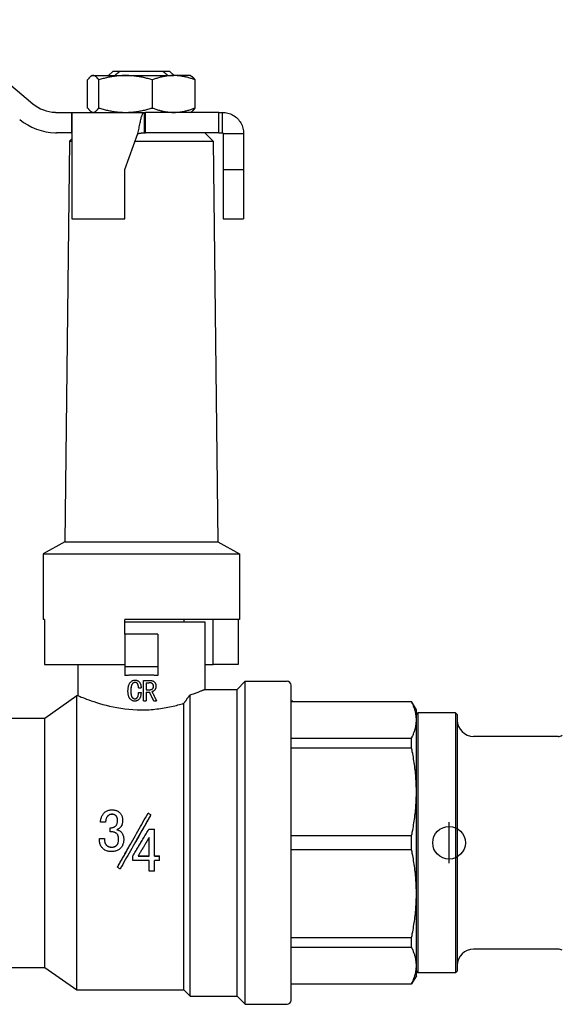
# Model space of a CAD drawing. Header units: millimetres. Extents: x 50 to 3735, y 28 to 372.
# Tile 3 of 6: x 307 to 373, y 156 to 276. Entities that reach past the tile are written whole.
import ezdxf

# ---------------------------------------------------------------- set-up
doc = ezdxf.new("R2010")
doc.units = ezdxf.units.MM
doc.layers.add('DETAIL', color=2, linetype='Continuous')
doc.layers.add('ORIGIN', color=6, linetype='Continuous')

msp = doc.modelspace()

# ---------------------------------------------------------------- linework, layer by layer
at = {"layer": 'DETAIL'}
for p, q in [((295.97, 276.14), (308.22, 265.86)), ((317.97, 269.81), (317.47, 269.31)), ((318.86, 269.81), (317.97, 269.81)), ((324.09, 269.81), (318.86, 269.81)), ((324.97, 269.81), (324.09, 269.81)), ((324.97, 269.81), (325.47, 269.31)), ((314.91, 265.34), (314.91, 268.77)), ((315.47, 269.31), (315.36, 269.24)), ((315.47, 269.31), (315.59, 269.31)), ((315.59, 269.31), (319.54, 269.31)), ((316.26, 265.34), (316.26, 268.77)), ((319.54, 269.31), (325.43, 269.31)), ((322.82, 265.34), (322.82, 268.77)), ((327.47, 269.31), (325.43, 269.31)), ((327.47, 269.31), (327.59, 269.24)), ((328.03, 265.34), (328.03, 268.77)), ((315.47, 264.81), (315.36, 264.88)), ((327.47, 264.81), (327.59, 264.88)), ((311.11, 264.81), (312.97, 264.81)), ((312.97, 264.81), (321.82, 264.81)), ((312.97, 264.81), (312.97, 262.88)), ((312.97, 262.21), (312.97, 264.8)), ((321.82, 264.81), (321.97, 264.81)), ((321.82, 264.81), (321.82, 263.56)), ((330.92, 264.81), (321.97, 264.81)), ((321.97, 262.31), (321.97, 264.81)), ((330.92, 264.81), (331.37, 264.81)), ((330.92, 262.31), (330.92, 264.81)), ((331.37, 263.56), (331.37, 264.81)), ((312.97, 262.88), (312.97, 262.31)), ((321.82, 263.56), (321.82, 262.31)), ((331.37, 262.31), (331.37, 263.56)), ((312.97, 262.31), (311.11, 262.31)), ((312.71, 261.3), (312.12, 212.31)), ((312.97, 261.56), (312.71, 261.3)), ((312.71, 261.3), (312.97, 261.3)), ((312.97, 262.21), (312.97, 251.81)), ((319.47, 257.81), (321.06, 262.21)), ((320.73, 261.3), (330.23, 261.3)), ((321.82, 262.31), (321.97, 262.31)), ((330.92, 262.31), (321.97, 262.31)), ((329.22, 262.31), (330.23, 261.3)), ((330.23, 261.3), (330.82, 212.31)), ((330.92, 262.31), (331.37, 262.31)), ((331.47, 262.21), (332.72, 262.21)), ((331.47, 262.21), (331.47, 257.81)), ((332.72, 262.21), (333.97, 262.21)), ((333.97, 262.21), (333.97, 257.81)), ((319.47, 251.81), (319.47, 257.81)), ((331.47, 257.81), (333.97, 257.81)), ((331.47, 257.81), (331.47, 251.81)), ((333.97, 257.81), (333.97, 251.81)), ((312.97, 251.81), (319.47, 251.81)), ((331.47, 251.81), (333.97, 251.81)), ((312.12, 212.31), (309.47, 210.82)), ((312.12, 212.31), (330.82, 212.31)), ((330.82, 212.31), (333.47, 210.82)), ((309.47, 210.82), (333.47, 210.82)), ((309.47, 210.82), (309.47, 202.81)), ((333.47, 210.82), (333.47, 202.81)), ((309.64, 202.81), (309.47, 202.81)), ((309.64, 202.81), (309.64, 197.31)), ((319.47, 201.01), (319.47, 202.81)), ((333.47, 202.81), (319.47, 202.81)), ((319.47, 202.51), (329.22, 202.51)), ((326.72, 202.51), (326.72, 202.81)), ((329.22, 202.51), (329.22, 194.26)), ((330.25, 197.31), (330.25, 202.81)), ((333.3, 202.81), (333.3, 197.31)), ((319.47, 201.01), (319.47, 197.01)), ((323.47, 201.01), (319.47, 201.01)), ((323.47, 201.01), (323.47, 197.01)), ((309.64, 197.31), (319.47, 197.31)), ((313.72, 197.31), (313.72, 193.51)), ((319.47, 197.01), (319.47, 195.95)), ((323.47, 197.01), (319.47, 197.01)), ((323.47, 197.01), (323.47, 195.95)), ((329.22, 197.31), (330.25, 197.31)), ((333.3, 197.31), (330.25, 197.31)), ((320.7, 195.39), (320.7, 195.39)), ((321.74, 195.36), (322.48, 195.36)), ((321.74, 192.86), (321.74, 195.36)), ((321.74, 195.36), (321.74, 195.36)), ((321.74, 192.86), (321.74, 195.36)), ((322.06, 195.08), (322.06, 194.21)), ((322.06, 195.08), (322.4, 195.08)), ((333.17, 194.26), (334.17, 195.26)), ((334.17, 155.76), (334.17, 195.26)), ((334.17, 195.26), (339.27, 195.26)), ((320.19, 194.06), (320.18, 194.06)), ((321.12, 194.46), (321.43, 194.46)), ((321.12, 193.87), (321.43, 193.87)), ((321.43, 194.46), (321.43, 194.46)), ((321.43, 193.87), (321.43, 193.87)), ((322.06, 194.21), (322.49, 194.21)), ((322.06, 193.94), (322.06, 192.86)), ((322.06, 193.94), (322.47, 193.94)), ((322.95, 194.64), (322.95, 194.64)), ((329.22, 194.26), (333.17, 194.26)), ((333.17, 156.76), (333.17, 194.26)), ((339.77, 156.26), (339.77, 194.76)), ((309.67, 190.76), (313.6, 193.51)), ((313.6, 157.51), (313.6, 193.51)), ((313.6, 193.51), (313.72, 193.51)), ((320.68, 192.82), (320.68, 192.82)), ((321.74, 192.86), (322.06, 192.86)), ((321.74, 192.86), (321.74, 192.86)), ((322.99, 192.86), (322.98, 192.86)), ((322.99, 192.86), (323.33, 192.86)), ((327.42, 156.76), (327.42, 193.59)), ((339.97, 192.82), (339.77, 192.82)), ((339.77, 192.76), (354.49, 192.76)), ((354.49, 192.74), (339.77, 192.74)), ((339.97, 192.82), (339.97, 192.76)), ((354.49, 192.74), (354.49, 192.76)), ((355.07, 191.76), (354.49, 192.76)), ((326.67, 157.51), (326.67, 192.57)), ((355.07, 190.52), (355.07, 191.76)), ((355.07, 191.21), (355.27, 191.41)), ((355.27, 191.41), (355.27, 159.61)), ((359.87, 191.41), (355.27, 191.41)), ((359.87, 191.41), (359.87, 159.61)), ((360.07, 191.21), (359.87, 191.41)), ((305.17, 190.76), (309.67, 190.76)), ((309.67, 160.26), (309.67, 190.76)), ((355.07, 181.73), (355.07, 190.52)), ((360.07, 191.21), (360.07, 159.81)), ((339.77, 188.31), (354.49, 188.31)), ((354.49, 187.07), (354.49, 188.31)), ((372.4, 188.51), (362.07, 188.51)), ((354.49, 187.07), (339.77, 187.07)), ((355.07, 169.29), (355.07, 181.73)), ((317.87, 178.99), (317.87, 178.99)), ((319.18, 178.3), (319.18, 178.3)), ((322.63, 178.91), (322.63, 178.91)), ((317.1, 178.03), (316.48, 178.03)), ((316.48, 178.03), (316.48, 178.03)), ((317.1, 178.03), (316.48, 178.03)), ((317.1, 178.03), (317.1, 178.03)), ((317.66, 176.86), (317.66, 177.34)), ((322.39, 177.16), (323.06, 177.16)), ((323.06, 173.89), (323.06, 177.16)), ((316.34, 176.02), (316.96, 176.02)), ((317.66, 176.86), (317.66, 176.86)), ((322.44, 173.89), (322.44, 176.16)), ((339.77, 176.38), (354.49, 176.38)), ((354.49, 174.64), (354.49, 176.38)), ((317.85, 174.98), (317.85, 174.98)), ((354.49, 174.64), (339.77, 174.64)), ((320.42, 173.89), (320.42, 173.9)), ((320.42, 173.34), (320.42, 173.89)), ((321.07, 173.89), (322.44, 173.89)), ((321.08, 173.9), (322.44, 173.9)), ((323.06, 173.9), (323.68, 173.9)), ((323.06, 173.89), (323.68, 173.89)), ((323.68, 173.89), (323.68, 173.9)), ((323.68, 173.34), (323.68, 173.89)), ((318.55, 172.52), (318.55, 172.53)), ((322.44, 173.34), (320.42, 173.34)), ((322.44, 172.04), (322.44, 173.34)), ((323.06, 172.04), (323.06, 173.34)), ((323.68, 173.34), (323.06, 173.34)), ((323.06, 172.04), (322.44, 172.04)), ((355.07, 160.5), (355.07, 169.29)), ((339.77, 163.94), (354.49, 163.94)), ((354.49, 162.71), (354.49, 163.94)), ((354.49, 162.71), (339.77, 162.71)), ((372.4, 162.51), (362.07, 162.51)), ((305.17, 160.26), (309.67, 160.26)), ((309.67, 160.26), (313.6, 157.51)), ((355.07, 159.26), (355.07, 160.5)), ((355.07, 159.26), (354.49, 158.26)), ((355.07, 159.81), (355.27, 159.61)), ((359.87, 159.61), (355.27, 159.61)), ((360.07, 159.81), (359.87, 159.61)), ((339.77, 158.28), (354.49, 158.28)), ((339.77, 158.26), (354.49, 158.26)), ((354.49, 158.26), (354.49, 158.28)), ((313.6, 157.51), (326.67, 157.51)), ((326.67, 157.51), (327.42, 156.76)), ((327.42, 156.76), (333.17, 156.76)), ((333.17, 156.76), (334.17, 155.76)), ((334.17, 155.76), (339.27, 155.76))]:
    msp.add_line(p, q, dxfattribs=at)
at = {"layer": 'DETAIL', "flags": 128}
for points in [[(318.86, 269.81), (318.83, 269.79), (318.8, 269.77), (318.78, 269.75), (318.75, 269.73), (318.72, 269.71), (318.7, 269.69), (318.67, 269.67), (318.64, 269.65), (318.62, 269.62), (318.59, 269.6), (318.57, 269.58), (318.54, 269.56), (318.51, 269.54), (318.49, 269.52), (318.46, 269.5), (318.43, 269.48), (318.41, 269.46), (318.38, 269.44), (318.36, 269.42), (318.33, 269.39), (318.3, 269.37), (318.28, 269.35), (318.25, 269.33), (318.23, 269.31)], [(324.72, 269.31), (324.69, 269.33), (324.67, 269.35), (324.64, 269.37), (324.61, 269.39), (324.59, 269.42), (324.56, 269.44), (324.54, 269.46), (324.51, 269.48), (324.48, 269.5), (324.46, 269.52), (324.43, 269.54), (324.41, 269.56), (324.38, 269.58), (324.35, 269.6), (324.33, 269.62), (324.3, 269.65), (324.27, 269.67), (324.25, 269.69), (324.22, 269.71), (324.19, 269.73), (324.17, 269.75), (324.14, 269.77), (324.12, 269.79), (324.09, 269.81)], [(315.59, 269.31), (315.56, 269.31), (315.53, 269.3), (315.5, 269.3), (315.47, 269.29), (315.44, 269.28), (315.42, 269.27), (315.39, 269.26), (315.36, 269.24), (315.33, 269.23), (315.3, 269.21), (315.27, 269.19), (315.25, 269.16), (315.22, 269.14), (315.19, 269.11), (315.16, 269.09), (315.13, 269.06), (315.11, 269.03), (315.08, 268.99), (315.05, 268.96), (315.02, 268.93), (315, 268.89), (314.97, 268.85), (314.94, 268.81), (314.91, 268.77)], [(316.26, 268.77), (316.23, 268.81), (316.21, 268.85), (316.18, 268.89), (316.15, 268.93), (316.12, 268.96), (316.09, 268.99), (316.07, 269.03), (316.04, 269.06), (316.01, 269.09), (315.98, 269.11), (315.95, 269.14), (315.93, 269.16), (315.9, 269.19), (315.87, 269.21), (315.84, 269.23), (315.81, 269.24), (315.79, 269.26), (315.76, 269.27), (315.73, 269.28), (315.7, 269.29), (315.67, 269.3), (315.64, 269.3), (315.62, 269.31), (315.59, 269.31)], [(319.54, 269.31), (319.4, 269.31), (319.26, 269.3), (319.12, 269.3), (318.98, 269.29), (318.85, 269.28), (318.71, 269.27), (318.57, 269.26), (318.43, 269.24), (318.29, 269.23), (318.16, 269.21), (318.02, 269.19), (317.88, 269.16), (317.75, 269.14), (317.61, 269.11), (317.47, 269.09), (317.34, 269.06), (317.2, 269.03), (317.07, 268.99), (316.93, 268.96), (316.8, 268.93), (316.66, 268.89), (316.53, 268.85), (316.39, 268.81), (316.26, 268.77)], [(322.82, 268.77), (322.68, 268.81), (322.55, 268.85), (322.42, 268.89), (322.28, 268.93), (322.15, 268.96), (322.01, 268.99), (321.88, 269.03), (321.74, 269.06), (321.6, 269.09), (321.47, 269.11), (321.33, 269.14), (321.2, 269.16), (321.06, 269.19), (320.92, 269.21), (320.79, 269.23), (320.65, 269.24), (320.51, 269.26), (320.37, 269.27), (320.23, 269.28), (320.1, 269.29), (319.96, 269.3), (319.82, 269.3), (319.68, 269.31), (319.54, 269.31)], [(325.43, 269.31), (325.32, 269.31), (325.2, 269.3), (325.09, 269.3), (324.99, 269.29), (324.88, 269.28), (324.77, 269.27), (324.66, 269.26), (324.55, 269.24), (324.44, 269.23), (324.33, 269.21), (324.22, 269.19), (324.11, 269.16), (324, 269.14), (323.89, 269.11), (323.78, 269.09), (323.68, 269.06), (323.57, 269.03), (323.46, 268.99), (323.35, 268.96), (323.25, 268.93), (323.14, 268.89), (323.03, 268.85), (322.93, 268.81), (322.82, 268.77)], [(328.03, 268.77), (327.93, 268.81), (327.82, 268.85), (327.71, 268.89), (327.61, 268.93), (327.5, 268.96), (327.39, 268.99), (327.28, 269.03), (327.18, 269.06), (327.07, 269.09), (326.96, 269.11), (326.85, 269.14), (326.74, 269.16), (326.63, 269.19), (326.52, 269.21), (326.42, 269.23), (326.31, 269.24), (326.2, 269.26), (326.09, 269.27), (325.98, 269.28), (325.87, 269.29), (325.76, 269.3), (325.65, 269.3), (325.54, 269.31), (325.43, 269.31)], [(327.59, 269.24), (327.61, 269.23), (327.63, 269.22), (327.64, 269.2), (327.66, 269.19), (327.68, 269.18), (327.7, 269.16), (327.72, 269.15), (327.74, 269.13), (327.76, 269.11), (327.77, 269.09), (327.79, 269.08), (327.81, 269.06), (327.83, 269.04), (327.85, 269.01), (327.87, 268.99), (327.89, 268.97), (327.9, 268.95), (327.92, 268.93), (327.94, 268.9), (327.96, 268.88), (327.98, 268.85), (327.99, 268.83), (328.01, 268.8), (328.03, 268.77)], [(314.91, 265.34), (314.94, 265.3), (314.97, 265.27), (315, 265.23), (315.02, 265.19), (315.05, 265.16), (315.08, 265.12), (315.11, 265.09), (315.13, 265.06), (315.16, 265.03), (315.19, 265), (315.22, 264.98), (315.25, 264.95), (315.27, 264.93), (315.3, 264.91), (315.33, 264.89), (315.36, 264.88), (315.39, 264.86), (315.42, 264.85), (315.44, 264.84), (315.47, 264.83), (315.5, 264.82), (315.53, 264.81), (315.56, 264.81), (315.59, 264.81)], [(315.59, 264.81), (315.62, 264.81), (315.64, 264.81), (315.67, 264.82), (315.7, 264.83), (315.73, 264.84), (315.76, 264.85), (315.79, 264.86), (315.81, 264.88), (315.84, 264.89), (315.87, 264.91), (315.9, 264.93), (315.93, 264.95), (315.95, 264.98), (315.98, 265), (316.01, 265.03), (316.04, 265.06), (316.07, 265.09), (316.09, 265.12), (316.12, 265.16), (316.15, 265.19), (316.18, 265.23), (316.21, 265.27), (316.23, 265.3), (316.26, 265.34)], [(316.26, 265.34), (316.39, 265.3), (316.53, 265.27), (316.66, 265.23), (316.8, 265.19), (316.93, 265.16), (317.07, 265.12), (317.2, 265.09), (317.34, 265.06), (317.47, 265.03), (317.61, 265), (317.75, 264.98), (317.88, 264.95), (318.02, 264.93), (318.16, 264.91), (318.29, 264.89), (318.43, 264.88), (318.57, 264.86), (318.71, 264.85), (318.84, 264.84), (318.98, 264.83), (319.12, 264.82), (319.26, 264.81), (319.4, 264.81), (319.54, 264.81)], [(319.54, 264.81), (319.68, 264.81), (319.82, 264.81), (319.96, 264.82), (320.09, 264.83), (320.23, 264.84), (320.37, 264.85), (320.51, 264.86), (320.65, 264.88), (320.78, 264.89), (320.92, 264.91), (321.06, 264.93), (321.2, 264.95), (321.33, 264.98), (321.47, 265), (321.6, 265.03), (321.74, 265.06), (321.88, 265.09), (322.01, 265.12), (322.15, 265.16), (322.28, 265.19), (322.42, 265.23), (322.55, 265.27), (322.69, 265.3), (322.82, 265.34)], [(322.82, 265.34), (322.93, 265.3), (323.03, 265.27), (323.14, 265.23), (323.25, 265.19), (323.35, 265.16), (323.46, 265.12), (323.57, 265.09), (323.68, 265.06), (323.78, 265.03), (323.89, 265), (324, 264.98), (324.11, 264.95), (324.22, 264.93), (324.33, 264.91), (324.44, 264.89), (324.55, 264.87), (324.66, 264.86), (324.77, 264.85), (324.88, 264.83), (324.99, 264.83), (325.09, 264.82), (325.2, 264.81), (325.32, 264.81), (325.43, 264.81)], [(325.43, 264.81), (325.54, 264.81), (325.65, 264.81), (325.76, 264.82), (325.87, 264.83), (325.98, 264.84), (326.09, 264.85), (326.2, 264.86), (326.31, 264.88), (326.42, 264.89), (326.52, 264.91), (326.63, 264.93), (326.74, 264.95), (326.85, 264.98), (326.96, 265), (327.07, 265.03), (327.18, 265.06), (327.29, 265.09), (327.39, 265.12), (327.5, 265.16), (327.61, 265.19), (327.71, 265.23), (327.82, 265.27), (327.93, 265.31), (328.03, 265.34)], [(328.03, 265.34), (328.01, 265.32), (327.99, 265.29), (327.98, 265.27), (327.96, 265.24), (327.94, 265.22), (327.92, 265.19), (327.9, 265.17), (327.88, 265.15), (327.87, 265.12), (327.85, 265.1), (327.83, 265.08), (327.81, 265.06), (327.79, 265.04), (327.77, 265.02), (327.76, 265.01), (327.74, 264.99), (327.72, 264.97), (327.7, 264.96), (327.68, 264.94), (327.66, 264.93), (327.64, 264.91), (327.63, 264.9), (327.61, 264.89), (327.59, 264.88)], [(321.06, 262.21), (321.09, 262.38), (321.12, 262.55), (321.15, 262.72), (321.19, 262.88), (321.22, 263.04), (321.25, 263.2), (321.28, 263.36), (321.31, 263.51), (321.35, 263.65), (321.38, 263.79), (321.41, 263.92), (321.44, 264.05), (321.47, 264.16), (321.5, 264.27), (321.54, 264.37), (321.57, 264.46), (321.6, 264.54), (321.63, 264.61), (321.66, 264.67), (321.7, 264.72), (321.73, 264.76), (321.76, 264.79), (321.79, 264.8), (321.82, 264.81)], [(331.37, 264.81), (331.54, 264.8), (331.71, 264.79), (331.88, 264.76), (332.05, 264.72), (332.21, 264.67), (332.37, 264.61), (332.52, 264.54), (332.67, 264.46), (332.82, 264.37), (332.96, 264.27), (333.09, 264.16), (333.21, 264.05), (333.33, 263.92), (333.43, 263.79), (333.53, 263.65), (333.62, 263.51), (333.7, 263.36), (333.77, 263.2), (333.83, 263.04), (333.88, 262.88), (333.92, 262.72), (333.95, 262.55), (333.97, 262.38), (333.97, 262.21)], [(312.97, 262.31), (312.97, 262.31), (312.97, 262.31), (312.97, 262.31), (312.97, 262.31), (312.97, 262.31), (312.97, 262.31), (312.97, 262.31), (312.97, 262.31), (312.97, 262.31), (312.97, 262.31), (312.97, 262.31), (312.97, 262.31), (312.97, 262.31), (312.97, 262.31), (312.97, 262.31), (312.97, 262.31), (312.97, 262.31), (312.97, 262.31), (312.97, 262.31), (312.97, 262.31), (312.97, 262.31), (312.97, 262.31), (312.97, 262.31), (312.97, 262.31)], [(321.06, 262.21), (321.09, 262.22), (321.12, 262.22), (321.15, 262.23), (321.19, 262.23), (321.22, 262.24), (321.25, 262.25), (321.28, 262.25), (321.31, 262.26), (321.35, 262.26), (321.38, 262.27), (321.41, 262.27), (321.44, 262.28), (321.47, 262.28), (321.5, 262.29), (321.54, 262.29), (321.57, 262.3), (321.6, 262.3), (321.63, 262.3), (321.66, 262.3), (321.7, 262.31), (321.73, 262.31), (321.76, 262.31), (321.79, 262.31), (321.82, 262.31)], [(331.37, 262.31), (331.38, 262.31), (331.39, 262.31), (331.39, 262.31), (331.4, 262.31), (331.4, 262.3), (331.41, 262.3), (331.42, 262.3), (331.42, 262.3), (331.43, 262.29), (331.43, 262.29), (331.44, 262.28), (331.44, 262.28), (331.45, 262.27), (331.45, 262.27), (331.46, 262.26), (331.46, 262.26), (331.46, 262.25), (331.46, 262.25), (331.47, 262.24), (331.47, 262.23), (331.47, 262.23), (331.47, 262.22), (331.47, 262.22), (331.47, 262.21)], [(321.47, 196.01), (321.39, 196.01), (321.3, 196.01), (321.22, 196.01), (321.14, 196.01), (321.05, 196.01), (320.97, 196.01), (320.88, 196), (320.8, 196), (320.72, 196), (320.63, 196), (320.55, 196), (320.46, 196), (320.38, 195.99), (320.3, 195.99), (320.21, 195.99), (320.13, 195.98), (320.05, 195.98), (319.96, 195.98), (319.88, 195.97), (319.8, 195.97), (319.72, 195.97), (319.64, 195.96), (319.55, 195.96), (319.47, 195.95)], [(319.84, 194.03), (319.84, 194.12), (319.85, 194.19), (319.85, 194.26), (319.86, 194.33), (319.86, 194.41), (319.87, 194.48), (319.89, 194.56), (319.9, 194.64), (319.92, 194.72), (319.95, 194.79), (319.97, 194.85), (320, 194.91), (320.03, 194.98), (320.07, 195.05), (320.12, 195.1), (320.17, 195.16), (320.22, 195.22), (320.28, 195.26), (320.34, 195.3), (320.41, 195.34), (320.48, 195.36), (320.55, 195.38), (320.62, 195.39), (320.7, 195.39)], [(320.7, 195.12), (320.64, 195.11), (320.59, 195.1), (320.54, 195.08), (320.5, 195.06), (320.45, 195.03), (320.41, 194.99), (320.38, 194.95), (320.35, 194.91), (320.32, 194.87), (320.3, 194.82), (320.27, 194.76), (320.26, 194.71), (320.24, 194.66), (320.23, 194.6), (320.22, 194.55), (320.21, 194.5), (320.2, 194.45), (320.2, 194.39), (320.19, 194.33), (320.19, 194.28), (320.19, 194.22), (320.19, 194.18), (320.19, 194.12), (320.18, 194.06)], [(320.7, 195.12), (320.64, 195.11), (320.59, 195.1), (320.54, 195.08), (320.5, 195.06), (320.45, 195.03), (320.41, 194.99), (320.38, 194.95), (320.35, 194.91), (320.32, 194.86), (320.3, 194.81), (320.27, 194.76), (320.26, 194.71), (320.24, 194.66), (320.23, 194.6), (320.22, 194.55), (320.21, 194.49), (320.21, 194.44), (320.2, 194.39), (320.2, 194.33), (320.19, 194.27), (320.19, 194.22), (320.19, 194.18), (320.19, 194.12), (320.19, 194.06)], [(320.7, 195.39), (320.76, 195.39), (320.81, 195.39), (320.87, 195.38), (320.92, 195.36), (320.97, 195.34), (321.02, 195.32), (321.07, 195.29), (321.12, 195.26), (321.16, 195.22), (321.2, 195.18), (321.24, 195.14), (321.27, 195.1), (321.3, 195.05), (321.33, 195), (321.35, 194.95), (321.37, 194.9), (321.39, 194.85), (321.4, 194.79), (321.41, 194.74), (321.42, 194.68), (321.43, 194.62), (321.43, 194.58), (321.43, 194.52), (321.43, 194.46)], [(320.7, 195.39), (320.76, 195.39), (320.82, 195.39), (320.87, 195.38), (320.92, 195.36), (320.97, 195.34), (321.02, 195.32), (321.07, 195.29), (321.12, 195.26), (321.16, 195.22), (321.2, 195.18), (321.24, 195.14), (321.27, 195.1), (321.3, 195.05), (321.33, 195), (321.36, 194.95), (321.38, 194.9), (321.39, 194.84), (321.4, 194.79), (321.42, 194.73), (321.42, 194.67), (321.43, 194.62), (321.43, 194.58), (321.43, 194.52), (321.43, 194.46)], [(321.12, 194.46), (321.12, 194.5), (321.12, 194.54), (321.12, 194.57), (321.11, 194.6), (321.11, 194.64), (321.1, 194.68), (321.1, 194.72), (321.09, 194.76), (321.08, 194.79), (321.07, 194.83), (321.06, 194.86), (321.05, 194.89), (321.03, 194.93), (321.01, 194.96), (320.99, 194.99), (320.96, 195.01), (320.94, 195.04), (320.91, 195.06), (320.88, 195.08), (320.85, 195.09), (320.81, 195.1), (320.78, 195.11), (320.74, 195.11), (320.7, 195.12)], [(323.47, 195.95), (323.39, 195.96), (323.31, 195.96), (323.23, 195.97), (323.15, 195.97), (323.06, 195.97), (322.98, 195.98), (322.9, 195.98), (322.81, 195.98), (322.73, 195.99), (322.65, 195.99), (322.56, 195.99), (322.48, 196), (322.4, 196), (322.31, 196), (322.23, 196), (322.15, 196), (322.06, 196), (321.98, 196.01), (321.89, 196.01), (321.81, 196.01), (321.72, 196.01), (321.64, 196.01), (321.56, 196.01), (321.47, 196.01)], [(322.95, 194.64), (322.95, 194.68), (322.95, 194.72), (322.94, 194.75), (322.93, 194.78), (322.92, 194.81), (322.91, 194.84), (322.9, 194.87), (322.88, 194.9), (322.86, 194.93), (322.83, 194.95), (322.81, 194.97), (322.78, 194.99), (322.76, 195.01), (322.73, 195.02), (322.7, 195.04), (322.66, 195.05), (322.63, 195.06), (322.6, 195.06), (322.57, 195.07), (322.54, 195.07), (322.5, 195.08), (322.47, 195.08), (322.44, 195.08), (322.4, 195.08)], [(322.95, 194.64), (322.95, 194.68), (322.95, 194.71), (322.95, 194.74), (322.94, 194.77), (322.93, 194.81), (322.92, 194.84), (322.9, 194.87), (322.88, 194.9), (322.86, 194.92), (322.84, 194.95), (322.81, 194.97), (322.79, 194.99), (322.76, 195.01), (322.73, 195.02), (322.7, 195.04), (322.67, 195.05), (322.64, 195.06), (322.6, 195.06), (322.57, 195.07), (322.53, 195.07), (322.5, 195.08), (322.47, 195.08), (322.44, 195.08), (322.4, 195.08)], [(322.48, 195.36), (322.54, 195.36), (322.59, 195.36), (322.63, 195.35), (322.68, 195.34), (322.73, 195.33), (322.78, 195.32), (322.83, 195.31), (322.88, 195.29), (322.92, 195.27), (322.96, 195.25), (323.01, 195.22), (323.05, 195.19), (323.09, 195.15), (323.12, 195.12), (323.15, 195.08), (323.18, 195.04), (323.2, 194.99), (323.22, 194.94), (323.23, 194.89), (323.24, 194.85), (323.25, 194.79), (323.26, 194.74), (323.26, 194.7), (323.26, 194.64)], [(320.68, 192.82), (320.6, 192.83), (320.54, 192.84), (320.47, 192.85), (320.41, 192.87), (320.35, 192.9), (320.29, 192.93), (320.23, 192.97), (320.18, 193.02), (320.13, 193.06), (320.08, 193.12), (320.04, 193.17), (320, 193.23), (319.98, 193.28), (319.95, 193.34), (319.93, 193.41), (319.91, 193.47), (319.89, 193.54), (319.87, 193.62), (319.86, 193.68), (319.86, 193.75), (319.85, 193.82), (319.85, 193.88), (319.84, 193.95), (319.84, 194.03)], [(320.18, 194.06), (320.19, 194), (320.19, 193.95), (320.19, 193.91), (320.19, 193.86), (320.19, 193.81), (320.2, 193.76), (320.2, 193.7), (320.21, 193.65), (320.22, 193.61), (320.23, 193.56), (320.24, 193.51), (320.26, 193.46), (320.27, 193.41), (320.29, 193.37), (320.32, 193.33), (320.35, 193.28), (320.38, 193.24), (320.41, 193.21), (320.45, 193.18), (320.5, 193.15), (320.54, 193.13), (320.59, 193.11), (320.63, 193.11), (320.69, 193.1)], [(320.19, 194.06), (320.19, 194), (320.19, 193.95), (320.19, 193.9), (320.19, 193.86), (320.2, 193.81), (320.2, 193.76), (320.21, 193.7), (320.22, 193.65), (320.22, 193.61), (320.23, 193.56), (320.24, 193.51), (320.26, 193.46), (320.28, 193.41), (320.3, 193.37), (320.32, 193.33), (320.35, 193.29), (320.38, 193.25), (320.42, 193.21), (320.46, 193.18), (320.5, 193.15), (320.54, 193.13), (320.59, 193.12), (320.63, 193.11), (320.69, 193.1)], [(321.43, 193.87), (321.43, 193.79), (321.42, 193.73), (321.42, 193.69), (321.41, 193.62), (321.41, 193.56), (321.4, 193.51), (321.38, 193.44), (321.36, 193.38), (321.35, 193.32), (321.33, 193.27), (321.3, 193.22), (321.28, 193.17), (321.24, 193.12), (321.21, 193.07), (321.16, 193.03), (321.12, 192.98), (321.07, 192.95), (321.02, 192.92), (320.97, 192.89), (320.91, 192.87), (320.85, 192.85), (320.8, 192.83), (320.74, 192.83), (320.68, 192.82)], [(321.43, 193.87), (321.43, 193.79), (321.42, 193.73), (321.42, 193.68), (321.41, 193.63), (321.41, 193.57), (321.4, 193.51), (321.38, 193.44), (321.37, 193.38), (321.35, 193.32), (321.33, 193.27), (321.3, 193.22), (321.28, 193.17), (321.24, 193.12), (321.21, 193.07), (321.16, 193.03), (321.12, 192.99), (321.07, 192.95), (321.02, 192.92), (320.97, 192.89), (320.91, 192.87), (320.86, 192.85), (320.8, 192.84), (320.75, 192.83), (320.68, 192.82)], [(320.69, 193.1), (320.73, 193.11), (320.77, 193.11), (320.81, 193.13), (320.84, 193.14), (320.88, 193.16), (320.91, 193.19), (320.94, 193.22), (320.97, 193.25), (321, 193.28), (321.02, 193.31), (321.04, 193.34), (321.05, 193.38), (321.07, 193.42), (321.08, 193.45), (321.08, 193.49), (321.09, 193.53), (321.1, 193.57), (321.11, 193.62), (321.11, 193.66), (321.11, 193.7), (321.12, 193.74), (321.12, 193.78), (321.12, 193.82), (321.12, 193.87)], [(322.98, 192.86), (322.96, 192.9), (322.94, 192.95), (322.92, 192.99), (322.9, 193.04), (322.87, 193.08), (322.85, 193.13), (322.83, 193.17), (322.81, 193.22), (322.79, 193.26), (322.77, 193.31), (322.74, 193.35), (322.72, 193.4), (322.7, 193.44), (322.68, 193.49), (322.66, 193.53), (322.64, 193.58), (322.61, 193.62), (322.59, 193.67), (322.57, 193.71), (322.55, 193.76), (322.53, 193.8), (322.51, 193.85), (322.48, 193.89), (322.46, 193.94)], [(322.99, 192.86), (322.96, 192.9), (322.94, 192.95), (322.92, 192.99), (322.9, 193.04), (322.88, 193.08), (322.86, 193.13), (322.83, 193.17), (322.81, 193.22), (322.79, 193.26), (322.77, 193.31), (322.75, 193.35), (322.73, 193.4), (322.7, 193.44), (322.68, 193.49), (322.66, 193.53), (322.64, 193.58), (322.62, 193.62), (322.6, 193.67), (322.57, 193.71), (322.55, 193.76), (322.53, 193.8), (322.51, 193.85), (322.49, 193.89), (322.47, 193.94)], [(322.49, 194.21), (322.53, 194.22), (322.56, 194.22), (322.58, 194.22), (322.61, 194.22), (322.64, 194.23), (322.67, 194.24), (322.7, 194.25), (322.72, 194.26), (322.75, 194.27), (322.78, 194.29), (322.8, 194.3), (322.82, 194.32), (322.85, 194.34), (322.87, 194.36), (322.89, 194.38), (322.9, 194.41), (322.91, 194.44), (322.92, 194.46), (322.93, 194.49), (322.94, 194.52), (322.94, 194.54), (322.95, 194.57), (322.95, 194.6), (322.95, 194.64)], [(322.49, 194.21), (322.53, 194.22), (322.56, 194.22), (322.58, 194.22), (322.61, 194.22), (322.64, 194.23), (322.67, 194.24), (322.7, 194.25), (322.73, 194.26), (322.75, 194.27), (322.78, 194.29), (322.8, 194.3), (322.83, 194.32), (322.85, 194.34), (322.87, 194.36), (322.89, 194.38), (322.9, 194.41), (322.92, 194.43), (322.93, 194.46), (322.94, 194.49), (322.94, 194.52), (322.95, 194.55), (322.95, 194.58), (322.95, 194.61), (322.95, 194.64)], [(323.26, 194.64), (323.26, 194.6), (323.26, 194.56), (323.25, 194.53), (323.25, 194.49), (323.24, 194.45), (323.23, 194.42), (323.22, 194.38), (323.21, 194.34), (323.2, 194.31), (323.18, 194.28), (323.16, 194.25), (323.14, 194.22), (323.12, 194.19), (323.09, 194.16), (323.07, 194.14), (323.04, 194.11), (323.01, 194.09), (322.98, 194.07), (322.95, 194.05), (322.91, 194.03), (322.88, 194.01), (322.85, 194), (322.81, 193.99), (322.77, 193.98)], [(322.77, 193.98), (322.8, 193.93), (322.82, 193.89), (322.84, 193.84), (322.87, 193.79), (322.89, 193.75), (322.91, 193.7), (322.94, 193.65), (322.96, 193.61), (322.98, 193.56), (323.01, 193.51), (323.03, 193.47), (323.05, 193.42), (323.08, 193.37), (323.1, 193.33), (323.12, 193.28), (323.14, 193.23), (323.17, 193.19), (323.19, 193.14), (323.21, 193.09), (323.24, 193.05), (323.26, 193), (323.28, 192.95), (323.31, 192.91), (323.33, 192.86)], [(327.42, 193.59), (327.56, 193.64), (327.7, 193.68), (327.83, 193.73), (327.95, 193.77), (328.07, 193.81), (328.19, 193.85), (328.29, 193.89), (328.4, 193.93), (328.5, 193.97), (328.59, 194.01), (328.67, 194.04), (328.75, 194.07), (328.83, 194.1), (328.89, 194.13), (328.96, 194.15), (329.01, 194.17), (329.06, 194.19), (329.1, 194.21), (329.14, 194.22), (329.17, 194.24), (329.19, 194.25), (329.21, 194.25), (329.22, 194.26), (329.22, 194.26)], [(313.72, 193.51), (313.74, 193.5), (313.79, 193.48), (313.88, 193.44), (313.99, 193.39), (314.14, 193.33), (314.32, 193.26), (314.53, 193.17), (314.77, 193.08), (315.04, 192.98), (315.34, 192.87), (315.66, 192.76), (316, 192.65), (316.36, 192.54), (316.75, 192.43), (317.16, 192.32), (317.59, 192.21), (318.03, 192.12), (318.49, 192.03), (318.96, 191.95), (319.45, 191.88), (319.94, 191.83), (320.45, 191.79), (320.96, 191.76), (321.47, 191.76)], [(326.67, 192.57), (326.7, 192.61), (326.74, 192.66), (326.77, 192.7), (326.8, 192.74), (326.83, 192.79), (326.87, 192.83), (326.9, 192.87), (326.93, 192.92), (326.96, 192.96), (326.99, 193), (327.02, 193.05), (327.05, 193.09), (327.09, 193.13), (327.12, 193.17), (327.15, 193.22), (327.18, 193.26), (327.21, 193.3), (327.24, 193.34), (327.27, 193.38), (327.3, 193.42), (327.33, 193.47), (327.36, 193.51), (327.39, 193.55), (327.42, 193.59)], [(355.07, 190.52), (355.07, 190.61), (355.07, 190.71), (355.06, 190.8), (355.06, 190.89), (355.05, 190.98), (355.03, 191.08), (355.02, 191.17), (355.01, 191.26), (354.99, 191.35), (354.97, 191.45), (354.95, 191.54), (354.92, 191.63), (354.9, 191.72), (354.87, 191.82), (354.84, 191.91), (354.81, 192), (354.78, 192.09), (354.74, 192.19), (354.71, 192.28), (354.67, 192.37), (354.63, 192.46), (354.58, 192.55), (354.54, 192.65), (354.49, 192.74)], [(321.47, 191.76), (321.71, 191.76), (321.95, 191.76), (322.19, 191.77), (322.43, 191.78), (322.66, 191.8), (322.9, 191.82), (323.14, 191.84), (323.37, 191.87), (323.6, 191.89), (323.83, 191.92), (324.05, 191.96), (324.28, 192), (324.5, 192.03), (324.72, 192.08), (324.93, 192.12), (325.14, 192.16), (325.35, 192.21), (325.55, 192.26), (325.75, 192.31), (325.94, 192.36), (326.13, 192.41), (326.31, 192.46), (326.5, 192.51), (326.67, 192.57)], [(354.49, 188.31), (354.54, 188.4), (354.58, 188.49), (354.63, 188.58), (354.67, 188.68), (354.71, 188.77), (354.74, 188.86), (354.78, 188.95), (354.81, 189.04), (354.84, 189.14), (354.87, 189.23), (354.9, 189.32), (354.92, 189.41), (354.95, 189.5), (354.97, 189.6), (354.99, 189.69), (355.01, 189.78), (355.02, 189.87), (355.03, 189.97), (355.05, 190.06), (355.06, 190.15), (355.06, 190.24), (355.07, 190.34), (355.07, 190.43), (355.07, 190.52)], [(355.07, 181.73), (355.07, 181.95), (355.07, 182.17), (355.06, 182.4), (355.06, 182.62), (355.05, 182.84), (355.03, 183.07), (355.02, 183.29), (355.01, 183.51), (354.99, 183.74), (354.97, 183.96), (354.95, 184.18), (354.92, 184.41), (354.9, 184.63), (354.87, 184.85), (354.84, 185.07), (354.81, 185.3), (354.78, 185.52), (354.74, 185.74), (354.71, 185.97), (354.67, 186.19), (354.63, 186.41), (354.58, 186.63), (354.54, 186.85), (354.49, 187.07)], [(354.49, 176.38), (354.54, 176.6), (354.58, 176.82), (354.63, 177.05), (354.67, 177.27), (354.71, 177.49), (354.74, 177.71), (354.78, 177.94), (354.81, 178.16), (354.84, 178.38), (354.87, 178.6), (354.9, 178.83), (354.92, 179.05), (354.95, 179.27), (354.97, 179.49), (354.99, 179.72), (355.01, 179.94), (355.02, 180.16), (355.03, 180.39), (355.05, 180.61), (355.06, 180.83), (355.06, 181.06), (355.07, 181.28), (355.07, 181.5), (355.07, 181.73)], [(316.48, 178.03), (316.49, 178.14), (316.5, 178.22), (316.51, 178.31), (316.54, 178.41), (316.56, 178.5), (316.59, 178.59), (316.62, 178.68), (316.66, 178.77), (316.7, 178.85), (316.75, 178.93), (316.8, 179.01), (316.86, 179.08), (316.92, 179.15), (316.99, 179.22), (317.06, 179.28), (317.14, 179.34), (317.21, 179.38), (317.3, 179.43), (317.39, 179.46), (317.48, 179.49), (317.57, 179.51), (317.67, 179.52), (317.75, 179.53), (317.86, 179.54)], [(317.86, 179.54), (317.95, 179.53), (318.03, 179.53), (318.12, 179.52), (318.2, 179.5), (318.29, 179.49), (318.37, 179.46), (318.45, 179.44), (318.53, 179.4), (318.6, 179.36), (318.67, 179.32), (318.74, 179.27), (318.8, 179.21), (318.86, 179.15), (318.92, 179.09), (318.97, 179.02), (319.01, 178.95), (319.05, 178.88), (319.09, 178.8), (319.12, 178.72), (319.14, 178.64), (319.16, 178.55), (319.17, 178.47), (319.18, 178.4), (319.18, 178.3)], [(317.87, 178.99), (317.81, 178.99), (317.76, 178.98), (317.7, 178.98), (317.64, 178.96), (317.59, 178.94), (317.54, 178.92), (317.49, 178.89), (317.44, 178.86), (317.39, 178.82), (317.35, 178.78), (317.32, 178.74), (317.28, 178.69), (317.25, 178.64), (317.23, 178.59), (317.21, 178.54), (317.18, 178.48), (317.17, 178.43), (317.15, 178.37), (317.14, 178.32), (317.13, 178.26), (317.12, 178.2), (317.11, 178.15), (317.11, 178.1), (317.1, 178.03)], [(317.87, 178.99), (317.81, 178.98), (317.76, 178.98), (317.7, 178.97), (317.64, 178.96), (317.59, 178.94), (317.54, 178.92), (317.49, 178.89), (317.44, 178.86), (317.4, 178.82), (317.36, 178.78), (317.32, 178.74), (317.28, 178.69), (317.25, 178.64), (317.23, 178.59), (317.21, 178.54), (317.18, 178.48), (317.17, 178.42), (317.15, 178.37), (317.14, 178.32), (317.13, 178.26), (317.12, 178.2), (317.11, 178.15), (317.11, 178.09), (317.1, 178.03)], [(317.66, 177.34), (317.72, 177.34), (317.78, 177.35), (317.84, 177.35), (317.9, 177.36), (317.96, 177.37), (318.02, 177.39), (318.09, 177.41), (318.14, 177.43), (318.2, 177.46), (318.25, 177.49), (318.3, 177.53), (318.34, 177.57), (318.38, 177.62), (318.42, 177.67), (318.45, 177.72), (318.47, 177.77), (318.5, 177.83), (318.52, 177.89), (318.53, 177.95), (318.54, 178.01), (318.55, 178.07), (318.56, 178.13), (318.56, 178.18), (318.56, 178.25)], [(318.56, 178.25), (318.56, 178.31), (318.55, 178.36), (318.55, 178.4), (318.55, 178.44), (318.54, 178.49), (318.52, 178.54), (318.51, 178.59), (318.49, 178.63), (318.47, 178.68), (318.45, 178.72), (318.42, 178.76), (318.4, 178.79), (318.36, 178.83), (318.33, 178.86), (318.29, 178.89), (318.25, 178.91), (318.2, 178.93), (318.16, 178.95), (318.12, 178.96), (318.07, 178.97), (318.02, 178.98), (317.97, 178.99), (317.93, 178.99), (317.87, 178.99)], [(318.56, 178.25), (318.56, 178.31), (318.55, 178.36), (318.55, 178.4), (318.54, 178.44), (318.54, 178.49), (318.52, 178.53), (318.51, 178.58), (318.49, 178.63), (318.47, 178.67), (318.45, 178.71), (318.42, 178.75), (318.4, 178.79), (318.36, 178.82), (318.33, 178.86), (318.29, 178.89), (318.24, 178.91), (318.2, 178.93), (318.16, 178.95), (318.12, 178.96), (318.07, 178.97), (318.02, 178.98), (317.97, 178.98), (317.93, 178.99), (317.87, 178.99)], [(319.18, 178.3), (319.18, 178.23), (319.18, 178.17), (319.18, 178.12), (319.17, 178.05), (319.16, 177.99), (319.15, 177.93), (319.14, 177.86), (319.13, 177.8), (319.11, 177.75), (319.09, 177.68), (319.06, 177.62), (319.04, 177.57), (319.01, 177.52), (318.97, 177.46), (318.93, 177.42), (318.89, 177.37), (318.84, 177.33), (318.79, 177.29), (318.75, 177.26), (318.69, 177.22), (318.63, 177.19), (318.58, 177.16), (318.52, 177.14), (318.46, 177.11)], [(319.18, 178.3), (319.18, 178.23), (319.18, 178.16), (319.18, 178.11), (319.17, 178.05), (319.16, 177.99), (319.15, 177.93), (319.14, 177.86), (319.13, 177.8), (319.11, 177.74), (319.09, 177.69), (319.07, 177.63), (319.04, 177.57), (319.01, 177.51), (318.97, 177.46), (318.93, 177.42), (318.89, 177.37), (318.84, 177.33), (318.8, 177.29), (318.75, 177.26), (318.69, 177.22), (318.63, 177.19), (318.58, 177.16), (318.53, 177.14), (318.46, 177.11)], [(318.55, 172.52), (318.71, 172.8), (318.86, 173.07), (319.02, 173.34), (319.17, 173.62), (319.33, 173.89), (319.49, 174.17), (319.64, 174.45), (319.8, 174.72), (319.96, 175), (320.11, 175.27), (320.27, 175.55), (320.42, 175.83), (320.58, 176.1), (320.74, 176.38), (320.89, 176.65), (321.05, 176.93), (321.21, 177.21), (321.36, 177.48), (321.52, 177.75), (321.67, 178.03), (321.83, 178.3), (321.99, 178.57), (322.14, 178.85), (322.3, 179.12)], [(322.63, 178.91), (322.48, 178.64), (322.32, 178.37), (322.16, 178.09), (322.01, 177.82), (321.85, 177.55), (321.7, 177.27), (321.54, 177), (321.38, 176.72), (321.23, 176.44), (321.07, 176.17), (320.91, 175.89), (320.76, 175.62), (320.6, 175.34), (320.45, 175.06), (320.29, 174.79), (320.13, 174.51), (319.98, 174.24), (319.82, 173.96), (319.66, 173.69), (319.51, 173.41), (319.35, 173.14), (319.2, 172.86), (319.04, 172.59), (318.88, 172.32)], [(322.63, 178.91), (322.55, 178.77), (322.47, 178.63), (322.39, 178.49), (322.31, 178.35), (322.23, 178.21), (322.15, 178.06), (322.07, 177.92), (321.99, 177.78), (321.91, 177.64), (321.83, 177.5), (321.75, 177.36), (321.66, 177.22), (321.58, 177.07), (321.5, 176.93), (321.42, 176.79), (321.34, 176.65), (321.26, 176.51), (321.18, 176.36), (321.1, 176.22), (321.02, 176.08), (320.94, 175.94), (320.86, 175.79), (320.78, 175.65), (320.7, 175.51)], [(318.46, 177.11), (318.53, 177.09), (318.59, 177.08), (318.65, 177.05), (318.72, 177.02), (318.78, 176.99), (318.83, 176.96), (318.89, 176.92), (318.94, 176.87), (318.99, 176.83), (319.03, 176.78), (319.07, 176.73), (319.11, 176.67), (319.15, 176.61), (319.18, 176.55), (319.21, 176.5), (319.23, 176.43), (319.26, 176.37), (319.28, 176.3), (319.29, 176.24), (319.3, 176.17), (319.31, 176.1), (319.32, 176.04), (319.32, 175.98), (319.32, 175.9)], [(320.42, 173.89), (320.51, 174.03), (320.59, 174.17), (320.67, 174.3), (320.75, 174.44), (320.83, 174.57), (320.92, 174.71), (321, 174.85), (321.08, 174.98), (321.16, 175.12), (321.24, 175.25), (321.32, 175.39), (321.41, 175.53), (321.49, 175.66), (321.57, 175.8), (321.65, 175.93), (321.73, 176.07), (321.82, 176.21), (321.9, 176.34), (321.98, 176.48), (322.06, 176.62), (322.14, 176.75), (322.23, 176.89), (322.31, 177.02), (322.39, 177.16)], [(317.83, 174.43), (317.72, 174.43), (317.62, 174.44), (317.52, 174.45), (317.42, 174.47), (317.32, 174.5), (317.22, 174.53), (317.13, 174.57), (317.03, 174.62), (316.95, 174.67), (316.86, 174.73), (316.78, 174.8), (316.71, 174.87), (316.64, 174.94), (316.59, 175.02), (316.53, 175.11), (316.49, 175.2), (316.45, 175.3), (316.41, 175.41), (316.39, 175.51), (316.37, 175.61), (316.35, 175.71), (316.34, 175.82), (316.34, 175.91), (316.34, 176.02)], [(316.96, 176.02), (316.96, 175.95), (316.96, 175.89), (316.97, 175.83), (316.98, 175.76), (316.99, 175.69), (317, 175.64), (317.02, 175.56), (317.04, 175.5), (317.06, 175.44), (317.09, 175.38), (317.12, 175.33), (317.15, 175.28), (317.19, 175.23), (317.24, 175.19), (317.29, 175.14), (317.35, 175.11), (317.4, 175.08), (317.46, 175.05), (317.53, 175.03), (317.59, 175.01), (317.65, 175), (317.72, 174.99), (317.77, 174.98), (317.85, 174.98)], [(318.7, 175.96), (318.7, 176.04), (318.69, 176.1), (318.68, 176.16), (318.67, 176.23), (318.65, 176.29), (318.63, 176.35), (318.61, 176.41), (318.58, 176.47), (318.54, 176.53), (318.5, 176.58), (318.46, 176.63), (318.41, 176.67), (318.36, 176.71), (318.3, 176.74), (318.24, 176.77), (318.18, 176.79), (318.12, 176.81), (318.05, 176.82), (317.99, 176.83), (317.92, 176.84), (317.85, 176.85), (317.8, 176.85), (317.73, 176.86), (317.66, 176.86)], [(318.7, 175.96), (318.7, 176.04), (318.69, 176.1), (318.68, 176.16), (318.67, 176.23), (318.66, 176.29), (318.63, 176.35), (318.61, 176.41), (318.58, 176.47), (318.54, 176.53), (318.5, 176.58), (318.46, 176.63), (318.41, 176.67), (318.36, 176.7), (318.3, 176.74), (318.24, 176.76), (318.18, 176.79), (318.11, 176.81), (318.05, 176.82), (317.99, 176.83), (317.92, 176.84), (317.85, 176.85), (317.8, 176.85), (317.73, 176.85), (317.66, 176.86)], [(319.32, 175.9), (319.32, 175.79), (319.31, 175.71), (319.3, 175.61), (319.28, 175.51), (319.26, 175.42), (319.23, 175.32), (319.19, 175.23), (319.15, 175.14), (319.1, 175.06), (319.04, 174.98), (318.98, 174.9), (318.91, 174.83), (318.83, 174.77), (318.76, 174.7), (318.68, 174.65), (318.59, 174.6), (318.5, 174.56), (318.41, 174.52), (318.32, 174.49), (318.22, 174.47), (318.12, 174.45), (318.03, 174.44), (317.94, 174.43), (317.83, 174.43)], [(317.85, 174.98), (317.92, 174.98), (317.97, 174.99), (318.03, 174.99), (318.09, 175.01), (318.16, 175.02), (318.21, 175.04), (318.27, 175.07), (318.33, 175.1), (318.38, 175.13), (318.42, 175.17), (318.47, 175.21), (318.51, 175.26), (318.54, 175.31), (318.58, 175.36), (318.6, 175.42), (318.63, 175.47), (318.64, 175.53), (318.66, 175.59), (318.67, 175.65), (318.68, 175.71), (318.69, 175.78), (318.69, 175.83), (318.7, 175.89), (318.7, 175.96)], [(322.44, 176.16), (322.38, 176.07), (322.32, 175.97), (322.27, 175.88), (322.21, 175.79), (322.15, 175.69), (322.1, 175.6), (322.04, 175.5), (321.98, 175.41), (321.93, 175.31), (321.87, 175.22), (321.81, 175.12), (321.76, 175.03), (321.7, 174.93), (321.64, 174.84), (321.59, 174.74), (321.53, 174.65), (321.47, 174.55), (321.41, 174.46), (321.36, 174.37), (321.3, 174.27), (321.24, 174.18), (321.19, 174.08), (321.13, 173.99), (321.07, 173.89)], [(322.44, 176.16), (322.42, 176.14), (322.41, 176.11), (322.39, 176.08), (322.37, 176.05), (322.36, 176.03), (322.34, 176), (322.32, 175.97), (322.31, 175.95), (322.29, 175.92), (322.27, 175.89), (322.26, 175.86), (322.24, 175.84), (322.23, 175.81), (322.21, 175.78), (322.19, 175.75), (322.18, 175.73), (322.16, 175.7), (322.14, 175.67), (322.13, 175.65), (322.11, 175.62), (322.09, 175.59), (322.08, 175.56), (322.06, 175.54), (322.05, 175.51)], [(317.03, 175.51), (317.05, 175.47), (317.07, 175.43), (317.08, 175.39), (317.1, 175.35), (317.13, 175.32), (317.15, 175.28), (317.18, 175.25), (317.2, 175.22), (317.24, 175.19), (317.27, 175.16), (317.3, 175.14), (317.34, 175.11), (317.38, 175.09), (317.42, 175.07), (317.46, 175.05), (317.5, 175.03), (317.54, 175.02), (317.59, 175.01), (317.63, 175), (317.67, 174.99), (317.71, 174.99), (317.75, 174.99), (317.79, 174.98), (317.85, 174.98)], [(317.85, 174.98), (317.9, 174.98), (317.94, 174.98), (317.97, 174.99), (318.01, 174.99), (318.06, 175), (318.1, 175.01), (318.14, 175.02), (318.18, 175.03), (318.22, 175.05), (318.27, 175.07), (318.31, 175.09), (318.34, 175.11), (318.38, 175.13), (318.41, 175.16), (318.44, 175.19), (318.47, 175.21), (318.5, 175.24), (318.52, 175.28), (318.55, 175.31), (318.57, 175.35), (318.59, 175.39), (318.61, 175.43), (318.62, 175.47), (318.64, 175.51)], [(318.55, 172.53), (318.62, 172.65), (318.69, 172.77), (318.76, 172.9), (318.83, 173.02), (318.9, 173.14), (318.97, 173.27), (319.04, 173.39), (319.11, 173.52), (319.19, 173.64), (319.26, 173.76), (319.33, 173.89), (319.4, 174.01), (319.47, 174.14), (319.54, 174.26), (319.61, 174.39), (319.68, 174.51), (319.75, 174.64), (319.82, 174.76), (319.89, 174.89), (319.96, 175.01), (320.03, 175.13), (320.1, 175.26), (320.17, 175.38), (320.24, 175.51)], [(320.42, 173.9), (320.47, 173.96), (320.51, 174.03), (320.55, 174.1), (320.59, 174.16), (320.63, 174.23), (320.67, 174.3), (320.71, 174.37), (320.75, 174.43), (320.79, 174.5), (320.83, 174.57), (320.87, 174.63), (320.91, 174.7), (320.95, 174.77), (320.99, 174.84), (321.03, 174.9), (321.07, 174.97), (321.11, 175.04), (321.15, 175.11), (321.19, 175.17), (321.23, 175.24), (321.27, 175.31), (321.32, 175.37), (321.36, 175.44), (321.4, 175.51)], [(355.07, 169.29), (355.07, 169.51), (355.07, 169.74), (355.06, 169.96), (355.06, 170.18), (355.05, 170.4), (355.03, 170.63), (355.02, 170.85), (355.01, 171.07), (354.99, 171.3), (354.97, 171.52), (354.95, 171.74), (354.92, 171.97), (354.9, 172.19), (354.87, 172.41), (354.84, 172.64), (354.81, 172.86), (354.78, 173.08), (354.74, 173.31), (354.71, 173.53), (354.67, 173.75), (354.63, 173.97), (354.58, 174.19), (354.54, 174.42), (354.49, 174.64)], [(354.49, 163.94), (354.54, 164.17), (354.58, 164.39), (354.63, 164.61), (354.67, 164.83), (354.71, 165.05), (354.74, 165.28), (354.78, 165.5), (354.81, 165.72), (354.84, 165.94), (354.87, 166.17), (354.9, 166.39), (354.92, 166.61), (354.95, 166.83), (354.97, 167.06), (354.99, 167.28), (355.01, 167.5), (355.02, 167.73), (355.03, 167.95), (355.05, 168.17), (355.06, 168.4), (355.06, 168.62), (355.07, 168.84), (355.07, 169.07), (355.07, 169.29)], [(355.07, 160.5), (355.07, 160.59), (355.07, 160.68), (355.06, 160.77), (355.06, 160.87), (355.05, 160.96), (355.03, 161.05), (355.02, 161.14), (355.01, 161.24), (354.99, 161.33), (354.97, 161.42), (354.95, 161.51), (354.92, 161.61), (354.9, 161.7), (354.87, 161.79), (354.84, 161.88), (354.81, 161.97), (354.78, 162.07), (354.74, 162.16), (354.71, 162.25), (354.67, 162.34), (354.63, 162.44), (354.58, 162.53), (354.54, 162.62), (354.49, 162.71)], [(354.49, 158.28), (354.54, 158.37), (354.58, 158.46), (354.63, 158.56), (354.67, 158.65), (354.71, 158.74), (354.74, 158.83), (354.78, 158.93), (354.81, 159.02), (354.84, 159.11), (354.87, 159.2), (354.9, 159.29), (354.92, 159.39), (354.95, 159.48), (354.97, 159.57), (354.99, 159.66), (355.01, 159.76), (355.02, 159.85), (355.03, 159.94), (355.05, 160.03), (355.06, 160.13), (355.06, 160.22), (355.07, 160.31), (355.07, 160.4), (355.07, 160.5)]]:
    msp.add_lwpolyline(points, dxfattribs=at)
at = {"layer": 'DETAIL'}
for centre, radius, start, end in [((311.11, 269.31), 4.5, 230, 268.2444), ((311.11, 269.31), 7, 230, 268.8715), ((339.27, 194.76), 0.5, 0, 90), ((362.07, 190.51), 2, 180, 270), ((372.4, 189.51), 1, 270, 300), ((362.07, 160.51), 2, 90, 180), ((372.4, 161.51), 1, 60, 90), ((339.27, 156.26), 0.5, 270, 0)]:
    msp.add_arc(centre, radius, start, end, dxfattribs=at)
for centre, major_axis, ratio, start_param, end_param in [((310.99, 265.55), (1.83, -0.06), 0.405413, 4.712378, 4.787862), ((312.97, 262.21), (0, 2.6), 0.012982, 6.209111, 6.283179), ((310.98, 262.84), (-1.92, 0.04), 0.274186, 1.570792, 1.642535), ((322.47, 166.67), (53.42, -34.29), 0.164623, 1.672969, 1.679174), ((318.72, 183.3), (-53.49, 34.18), 0.145005, 1.660095, 1.6663)]:
    msp.add_ellipse(centre, major_axis=major_axis, ratio=ratio, start_param=start_param, end_param=end_param, dxfattribs=at)
at = {"layer": 'ORIGIN'}
msp.add_line((359.07, 173.01), (359.07, 178.01), dxfattribs=at)
msp.add_circle((359.07, 175.51), 2, dxfattribs=at)

doc.saveas('drawing.dxf')
